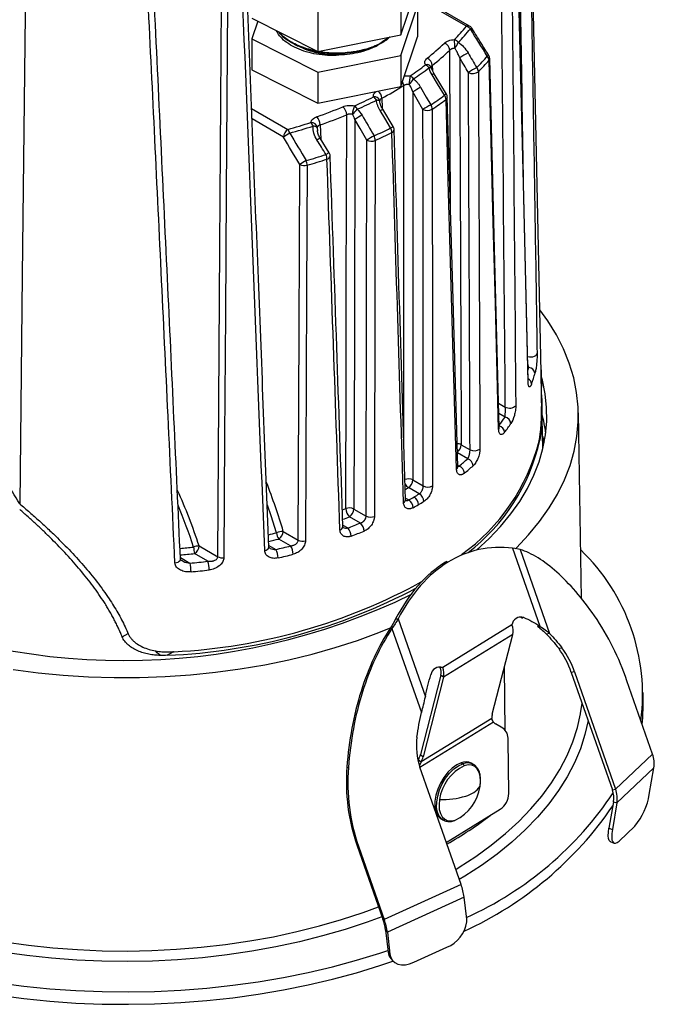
# Paper-space layout '_Isométrica' of a CAD drawing. Header units: millimetres. Extents: x -42 to 42, y -54 to 63.
# Tile 5 of 7: x -8 to 42, y -54 to 24. Entities that reach past the tile are written whole.
import ezdxf

# ---------------------------------------------------------------- set-up
doc = ezdxf.new("R2010")
doc.units = ezdxf.units.MM

psp = doc.layouts.new('_Isométrica')

# ---------------------------------------------------------------- linework, layer by layer
at = {"color": 7, "linetype": 'Continuous', "lineweight": 25}
for p, q in [((32.935, -4.105), (31.894, 44.577)), ((21.848, 28.29), (21.848, 22.574)), ((15.298, 26.986), (15.298, 21.27)), ((21.848, 22.574), (23.167, 26.5)), ((27.273, 23.276), (22.926, 25.785)), ((27.023, 23.251), (22.879, 25.643)), ((21.848, 20.941), (23.167, 24.867)), ((23.167, 24.867), (23.167, 22.418)), ((10.067, 23.893), (15.298, 21.27)), ((10.537, 23.657), (10.067, 22.259)), ((15.298, 21.27), (21.848, 22.574)), ((10.067, 22.259), (15.298, 19.637)), ((10.067, 22.259), (10.067, 19.81)), ((21.848, 18.491), (23.167, 22.418)), ((18.247, 21.243), (18.247, 21.202)), ((15.298, 19.637), (21.848, 20.941)), ((21.848, 20.941), (21.848, 18.491)), ((10.067, 19.81), (15.298, 17.187)), ((15.298, 19.637), (15.298, 17.187)), ((24.331, 20.166), (24.342, 19.755)), ((15.298, 17.187), (21.848, 18.491)), ((20.334, 17.565), (20.358, 16.807)), ((10.056, 16.758), (12.915, 15.107)), ((21.24, 15.332), (20.409, 16.704)), ((12.562, 14.501), (10.088, 15.929)), ((15.234, 15.239), (15.259, 14.982)), ((15.475, 15.463), (15.513, 14.346)), ((16.184, 13.264), (15.473, 14.41)), ((31.951, -3.724), (31.877, -3.451)), ((31.951, -3.724), (31.883, -3.685)), ((32.92, -3.889), (32.952, -5.254)), ((32.966, -5.91), (32.933, -4.105)), ((33.059, -10.155), (32.954, -5.254)), ((29.573, -6.531), (30.1, -6.836)), ((30.079, -7.633), (29.594, -7.353)), ((36.125, -21.983), (35.874, -7.303)), ((33.178, -9.6), (33.037, -9.106)), ((33.037, -9.135), (33.175, -9.616)), ((26.613, -9.812), (27.312, -10.215)), ((33.042, -9.367), (33.133, -9.64)), ((27.132, -10.921), (26.316, -10.45)), ((26.338, -11.584), (26.347, -11.554)), ((26.344, -11.432), (26.456, -11.497)), ((26.347, -11.554), (26.347, -11.563)), ((23.303, -13.7), (22.45, -13.207)), ((22.804, -12.602), (23.621, -13.074)), ((22.211, -14.178), (22.223, -14.16)), ((22.219, -14.04), (22.466, -14.183)), ((17.228, -14.972), (17.5, -14.865)), ((18.651, -16.003), (17.785, -15.503)), ((18.138, -14.898), (19.103, -15.455)), ((17.267, -16.171), (17.652, -16.393)), ((17.287, -16.351), (17.271, -16.289)), ((12.557, -16.665), (13.736, -17.345)), ((5.906, -17.815), (7.383, -18.668)), ((11.413, -17.78), (11.957, -18.095)), ((13.136, -17.809), (12.203, -17.27)), ((6.599, -19.024), (5.552, -18.42)), ((29.65, -17.932), (29.453, -17.932)), ((30.679, -17.996), (32.837, -24.155)), ((31.274, -18.089), (33.602, -24.733)), ((4.428, -18.737), (5.186, -19.175)), ((25.473, -19.044), (25.364, -19.101)), ((25.364, -19.101), (25.561, -19.101)), ((21.428, -23.58), (21.625, -23.58)), ((21.625, -23.58), (23.783, -29.739)), ((30.623, -24.061), (25.156, -27.432)), ((31.553, -23.47), (31.356, -23.47)), ((31.356, -23.47), (31.462, -23.522)), ((-0.175, -24.992), (0.289, -24.724)), ((21.03, -24.293), (21.145, -24.336)), ((21.145, -24.336), (23.473, -30.98)), ((30.688, -24.818), (25.221, -28.19)), ((29.069, -31.1), (30.688, -24.818)), ((32.837, -24.155), (32.64, -24.155)), ((33.602, -24.733), (33.347, -24.776)), ((34.315, -25.906), (34.571, -25.862)), ((25.156, -27.432), (24.959, -27.432)), ((30.09, -32.426), (30.022, -27.403)), ((35.571, -27.772), (35.315, -27.815)), ((35.315, -27.815), (38.563, -37.085)), ((35.571, -27.772), (38.818, -37.042)), ((25.009, -28.015), (23.39, -34.297)), ((25.221, -28.19), (23.602, -34.472)), ((25.221, -28.19), (25.009, -28.015)), ((41.74, -34.27), (39.709, -28.473)), ((41, -30.371), (41, -29.391)), ((29.157, -31.738), (23.357, -35.314)), ((29.023, -31.448), (23.452, -34.884)), ((29.905, -32.215), (29.33, -31.883)), ((30.372, -37.381), (30.32, -33.13)), ((23.24, -34.709), (23.452, -34.884)), ((23.452, -34.884), (23.327, -35.17)), ((23.39, -34.297), (23.602, -34.472)), ((26.611, -34.954), (26.746, -35.025)), ((27.536, -35.055), (27.4, -34.984)), ((38.818, -37.042), (41.74, -34.27)), ((17.585, -35.287), (17.7, -35.33)), ((26.602, -44.576), (23.354, -35.306)), ((27.482, -35.029), (27.536, -35.055)), ((38.922, -38.129), (41.843, -35.357)), ((41.476, -37.447), (41.843, -35.357)), ((38.563, -37.085), (38.818, -37.042)), ((38.653, -38.03), (38.286, -40.12)), ((38.653, -38.03), (38.922, -38.129)), ((25.438, -41.253), (29.699, -38.624)), ((38.922, -38.129), (38.555, -40.219)), ((25.077, -39.411), (25.212, -39.482)), ((25.267, -39.508), (25.212, -39.482)), ((38.286, -40.12), (38.555, -40.219)), ((39.088, -41.142), (40.34, -39.954)), ((38.432, -41.206), (38.701, -41.305)), ((18.502, -41.551), (18.387, -41.508)), ((18.387, -41.508), (20.418, -47.305)), ((18.502, -41.551), (20.533, -47.348)), ((26.602, -44.576), (20.533, -47.348)), ((26.849, -45.574), (20.78, -48.347)), ((27.052, -47.313), (26.849, -45.574)), ((20.533, -47.348), (20.418, -47.305)), ((20.78, -48.347), (20.633, -48.173)), ((20.633, -48.173), (20.836, -49.912)), ((20.78, -48.347), (20.983, -50.085)), ((22.884, -50.72), (25.484, -49.532)), ((20.836, -49.912), (20.983, -50.085)), ((21.046, -50.415), (21.193, -50.589))]:
    psp.add_line(p, q, dxfattribs=at)
at = {"color": 7, "linetype": 'Continuous', "lineweight": 25, "flags": 128}
for points in [[(31.908, -4.755), (31.406, 16.39), (30.886, 38.181)], [(31.899, -4.865), (31.551, 9.741), (31.325, 19.193), (31.1, 28.644), (30.873, 38.096)], [(-7.822, 26.499), (-8.071, 3.55), (-8.267, -14.482)], [(7.383, -18.668), (7.542, 5.814), (7.664, 25.05)], [(8.145, 24.975), (8.048, 10.11), (7.984, 0.492), (7.921, -9.126), (7.857, -18.744)], [(25.763, 9.047), (25.74, 14.5), (25.71, 21.372)], [(29.573, -8.588), (29.315, 1.325), (29.147, 7.74), (28.979, 14.155), (28.811, 20.569)], [(29.623, -8.457), (29.256, 5.668), (28.864, 20.704)], [(25.446, 17.893), (25.003, 18.624), (24.466, 19.509)], [(25.292, 17.805), (24.744, 18.71), (24.314, 19.421)], [(23.593, 16.686), (23.144, 17.463), (22.79, 18.073)], [(23.407, 18.433), (23.856, 17.656), (24.209, 17.045)], [(20.179, 17.33), (20.178, 17.335), (20.167, 17.353), (20.146, 17.368), (20.115, 17.381), (20.076, 17.392), (20.028, 17.401), (19.972, 17.406), (19.911, 17.409)], [(26.247, -11.735), (25.964, -1.807), (25.781, 4.616), (25.597, 11.04), (25.413, 17.464)], [(26.347, -11.554), (25.947, 2.59), (25.518, 17.648)], [(20.208, 16.587), (20.276, 16.627), (20.332, 16.66), (20.374, 16.685), (20.4, 16.699), (20.409, 16.704), (20.409, 16.704)], [(21.04, 15.216), (20.574, 15.983), (20.208, 16.587)], [(17.5, -14.865), (17.522, -4.283), (17.537, 2.564), (17.551, 9.412), (17.565, 16.259)], [(18.21, 15.892), (18.171, -1.351), (18.138, -14.898)], [(19.157, 14.258), (18.627, 15.173), (18.21, 15.892)], [(21.04, 15.216), (21.108, 15.256), (21.163, 15.289), (21.205, 15.313), (21.231, 15.328), (21.24, 15.332), (21.24, 15.332)], [(19.103, -15.455), (19.134, 1.184), (19.157, 14.258)], [(19.818, 14.234), (19.798, 4.131), (19.785, -2.407), (19.771, -8.944), (19.757, -15.481)], [(13.736, -17.345), (13.806, -0.73), (13.861, 12.326)], [(14.439, 12.272), (14.394, 2.183), (14.365, -4.345), (14.336, -10.873), (14.307, -17.401)], [(30.892, -18.038), (30.974, -17.958), (31.941, -16.938), (32.807, -15.889), (33.57, -14.813), (34.227, -13.714), (34.776, -12.596), (35.216, -11.461), (35.545, -10.314), (35.762, -9.158), (35.866, -7.998), (35.857, -6.835), (35.735, -5.675), (35.501, -4.52), (35.154, -3.375), (34.697, -2.243), (34.131, -1.127), (33.457, -0.032), (32.829, 0.845)], [(31.858, -2.845), (31.869, -2.848), (31.999, -2.874), (32.138, -2.879), (32.275, -2.863), (32.399, -2.828), (32.5, -2.775), (32.572, -2.709), (32.608, -2.635)], [(31.894, -3.919), (31.922, -3.827), (31.951, -3.724)], [(27.82, -18.152), (27.843, -18.132), (28.831, -17.214), (29.728, -16.266), (30.532, -15.29), (31.24, -14.289), (31.85, -13.267), (32.359, -12.227), (32.766, -11.173), (33.071, -10.106), (33.271, -9.032), (33.367, -7.952), (33.358, -6.872), (33.243, -5.793), (33.025, -4.719), (32.962, -4.482)], [(12.022, -16.772), (11.601, -15.429), (11.319, -14.598)], [(11.087, -18.181), (11.198, -18.146), (11.292, -18.096), (11.363, -18.035), (11.406, -17.967), (11.418, -17.898)], [(3.994, -19.153), (4.129, -19.129), (4.248, -19.084), (4.343, -19.024), (4.406, -18.952), (4.432, -18.873), (4.433, -18.851)], [(31.356, -23.47), (31.217, -23.43), (31.216, -23.43)], [(-8.776, -27.589), (-6.811, -27.842), (-4.824, -28.03), (-2.821, -28.154), (-0.81, -28.213), (1.203, -28.206), (3.213, -28.135), (5.213, -27.998), (7.197, -27.797), (9.157, -27.532), (11.089, -27.204), (12.986, -26.814), (14.842, -26.363), (16.651, -25.852), (18.408, -25.284), (20.107, -24.66), (21.073, -24.269)], [(2.855, -26.467), (2.599, -26.255), (2.452, -26.111)], [(24.959, -27.432), (24.821, -27.388), (24.813, -27.387)], [(36.044, -31.09), (36.052, -31.046), (36.167, -30.247)], [(26.181, -43.375), (26.459, -43.205), (27.761, -42.357), (28.981, -41.47), (30.117, -40.546), (31.164, -39.588), (32.12, -38.598), (32.982, -37.58), (33.747, -36.536), (34.413, -35.47), (34.978, -34.385), (35.44, -33.284), (35.798, -32.17), (36.044, -31.09)], [(40.913, -31.91), (40.962, -31.388), (41, -30.371)], [(36.642, -31.602), (36.391, -32.707), (36.027, -33.84), (35.557, -34.959), (34.982, -36.062), (34.305, -37.146), (33.528, -38.206), (32.652, -39.241), (31.68, -40.247), (30.616, -41.222), (29.461, -42.161), (28.22, -43.063), (26.897, -43.925), (26.466, -44.186)], [(26.611, -34.954), (26.256, -35.117), (25.9, -35.37), (25.559, -35.704), (25.248, -36.103), (24.98, -36.549), (24.767, -37.024), (24.619, -37.507), (24.541, -37.976), (24.537, -38.411), (24.608, -38.793), (24.75, -39.105), (24.957, -39.334), (25.077, -39.411)], [(25.212, -39.482), (25.093, -39.405), (24.886, -39.176), (24.744, -38.864), (24.673, -38.482), (24.677, -38.047), (24.755, -37.578), (24.903, -37.096), (25.116, -36.621), (25.384, -36.174), (25.695, -35.775), (26.036, -35.441), (26.392, -35.188), (26.746, -35.025)], [(28.101, -36.81), (28.14, -36.4), (28.116, -36.026), (28.03, -35.702), (27.885, -35.441), (27.687, -35.253), (27.443, -35.144), (27.163, -35.12), (26.858, -35.181)], [(24.9, -37.86), (24.861, -38.27), (24.885, -38.644), (24.971, -38.968), (25.116, -39.229), (25.314, -39.417), (25.558, -39.526), (25.838, -39.55), (26.143, -39.488)], [(38.432, -41.206), (38.407, -41.194), (38.317, -41.101), (38.259, -40.94), (38.234, -40.716), (38.243, -40.44), (38.286, -40.12)], [(38.555, -40.219), (38.512, -40.538), (38.503, -40.815), (38.528, -41.038), (38.586, -41.2), (38.675, -41.293), (38.792, -41.314), (38.931, -41.263), (39.088, -41.142)], [(-9.488, -49.1), (-7.581, -49.367), (-5.651, -49.574), (-3.705, -49.72), (-1.747, -49.805), (0.215, -49.829), (2.177, -49.792), (4.132, -49.693), (6.075, -49.534), (8.001, -49.313), (9.903, -49.033), (11.776, -48.694), (13.614, -48.297), (15.412, -47.843), (17.166, -47.334), (18.868, -46.771), (20.075, -46.327)], [(20.353, -47.119), (19.181, -47.549), (17.45, -48.122), (15.667, -48.64), (13.839, -49.101), (11.97, -49.505), (10.067, -49.85), (8.133, -50.134), (6.176, -50.358), (4.2, -50.52), (2.213, -50.621), (0.218, -50.659), (-1.776, -50.634), (-3.766, -50.548), (-5.745, -50.399), (-7.706, -50.189), (-9.645, -49.917)], [(-9.972, -52.349), (-7.945, -52.611), (-5.897, -52.813), (-3.835, -52.956), (-1.762, -53.038), (0.315, -53.059), (2.391, -53.019), (4.461, -52.919), (6.52, -52.758), (8.561, -52.538), (10.581, -52.258), (12.574, -51.919), (14.534, -51.522), (16.457, -51.069), (18.338, -50.56), (20.172, -49.997), (20.82, -49.781)], [(20.983, -50.085), (21.049, -50.349), (21.179, -50.571), (21.368, -50.745), (21.609, -50.862), (21.892, -50.92), (22.207, -50.915), (22.542, -50.847), (22.884, -50.72)], [(-9.972, -53.329), (-7.945, -53.591), (-5.897, -53.793), (-3.835, -53.936), (-1.762, -54.018), (0.315, -54.039), (2.391, -53.999), (4.461, -53.899), (6.52, -53.738), (8.561, -53.518), (10.581, -53.238), (12.574, -52.899), (14.534, -52.502), (16.457, -52.049), (18.338, -51.54), (20.172, -50.977), (21.223, -50.622)]]:
    psp.add_lwpolyline(points, dxfattribs=at)
at = {"color": 7, "linetype": 'Continuous', "lineweight": 25}
for centre, radius, start, end in [((13.927, 34.111), 17.012, 315.56426, 320.33121), ((14.089, 34.036), 17.21, 315.56426, 320.33121), ((27.168, 23.059), 0.24, 64.12837, 127.18209), ((26.841, 22.623), 0.654, 40.7729, 73.86233), ((27.023, 22.843), 0.5, 32.00706, 60.00269), ((27.652, 22.58), 0.566, 111.24478, 123.91365), ((11.427, 36.4), 20.04, 308.58799, 313.74146), ((25.068, 21.313), 0.645, 5.19952, 70.6234), ((18.532, 21.506), 7.575, 0.07496, 5.26084), ((25.859, 21.572), 0.664, 38.63383, 70.98557), ((25.277, 22.305), 1.145, 316.42908, 343.88117), ((11.62, 36.095), 20.379, 308.58799, 313.74146), ((32.035, 12.243), 10.162, 118.72368, 123.03759), ((23.652, 20.112), 0.681, 4.53463, 66.29381), ((14.634, 33.097), 18.602, 315.21879, 319.00855), ((14.704, 32.829), 18.69, 315.21879, 319.00855), ((28.981, 20.457), 0.535, 111.00707, 124.85797), ((28.28, 20.539), 0.532, 3.31013, 42.10255), ((28.364, 20.692), 0.5, 1.49419, 31.90797), ((28.668, 20.704), 0.197, 316.98282, 0.16536), ((9.273, 39.458), 24.115, 303.47813, 307.02528), ((9.38, 39.445), 24.394, 303.47813, 307.02528), ((23.902, 19.828), 0.393, 35.88899, 106.03142), ((23.501, 19.584), 0.687, 34.0811, 64.75147), ((24.14, 19.754), 0.227, 53.91611, 108.12496), ((23.794, 19.797), 0.5, 16.16377, 31.48229), ((25.646, 17.291), 2.513, 118.01682, 122.03661), ((32.868, 10.825), 10.458, 118.74907, 122.92916), ((27.528, 20.268), 0.749, 242.57978, 306.23969), ((27.413, 19.632), 0.558, 3.25496, 40.44158), ((21.384, 18.534), 0.685, 2.69799, 30.02111), ((26.018, 18.65), 3.513, 168.61035, 179.84011), ((21.324, 19.898), 1.711, 313.67263, 332.11892), ((22.242, 18.728), 0.7, 31.86254, 61.61786), ((19.519, 17.519), 0.817, 3.25711, 48.88825), ((7.068, 42.549), 28.287, 297.96871, 302.02592), ((31.84, 3.269), 17.351, 119.08022, 121.43685), ((5.052, 46.769), 32.566, 293.79339, 296.69659), ((5.111, 46.841), 32.944, 293.79339, 296.69659), ((19.758, 17.249), 0.432, 18.21823, 100.01465), ((19.252, 17.073), 0.74, 26.9649, 54.3622), ((19.683, 17.266), 0.5, 7.29174, 13.60488), ((9.834, 38.703), 25.995, 303.57313, 306.48914), ((9.881, 38.462), 26.118, 303.57313, 306.48914), ((26.671, 15.599), 2.601, 118.09426, 122.00563), ((24.775, 17.43), 0.639, 3.0177, 35.8835), ((25.289, 17.657), 0.23, 302.6496, 357.72706), ((25.018, 17.634), 0.5, 1.63283, 31.23424), ((3.287, 50.5), 36.4, 289.13385, 292.59528), ((16.66, 16.227), 0.906, 2.02475, 47.44707), ((19.525, 16.283), 1.501, 152.73837, 179.38432), ((15.964, 18.634), 3.114, 311.41778, 321.51841), ((17.704, 16.378), 0.767, 24.58572, 50.62418), ((32.687, 1.803), 17.442, 119.0835, 121.42499), ((23.945, 17.387), 0.784, 243.3729, 298.94062), ((23.65, 16.667), 0.675, 2.89949, 34.08843), ((1.965, 54.832), 41.207, 285.41047, 288.05324), ((14.092, 15.078), 0.863, 19.36539, 41.79917), ((14.755, 15.17), 0.484, 8.17487, 92.28293), ((14.465, 15.437), 1.011, 1.48624, 41.87949), ((3.342, 50.434), 37.016, 289.13385, 292.59528), ((26.912, 1.707), 16.642, 119.26975, 121.52833), ((13.331, 14.458), 0.77, 122.65226, 176.77035), ((17.539, 6.977), 9.022, 119.732, 123.48546), ((12.163, 14.54), 0.942, 16.75152, 37.00595), ((1.988, 54.998), 41.685, 285.41047, 288.05324), ((14.928, 14.931), 0.434, 45.10632, 92.85565), ((5.491, 46.226), 34.69, 294.22342, 296.62905), ((5.517, 46.021), 34.855, 294.22342, 296.62905), ((20.343, 14.827), 0.798, 2.52803, 29.13061), ((21.047, 15.112), 0.266, 290.53381, 355.12513), ((20.812, 15.073), 0.5, 1.79319, 31.20345), ((16.332, 12.6), 2.003, 115.38538, 123.77881), ((27.935, -0.062), 16.796, 119.26408, 121.50677), ((19.514, 14.978), 0.803, 243.6573, 292.26902), ((18.962, 14.199), 0.857, 2.36828, 27.16389), ((17.075, 11.404), 2.062, 115.58574, 123.66135), ((15.759, 13.001), 0.5, 1.99302, 31.7955), ((19.122, 4.295), 9.601, 119.66881, 123.23085), ((2.255, 54.541), 43.62, 286.12575, 288.27273), ((13.236, 12.236), 1.203, 1.71191, 19.48809), ((2.266, 54.376), 43.828, 286.12575, 288.27273), ((14.928, 12.722), 1.08, 1.90308, 21.68394), ((15.947, 13.067), 0.315, 280.99375, 351.31419), ((14.22, 13.047), 0.805, 243.5561, 285.77078), ((31.935, -4.237), 0.513, 7.35689, 88.25074), ((31.701, -5.042), 0.48, 5.02281, 64.27636), ((20.831, -0.903), 12.065, 340.14851, 344.27969), ((31.739, -4.795), 0.174, 336.52635, 13.15395), ((30.439, -6.217), 0.706, 241.31922, 313.43216), ((16.921, 1.433), 15.979, 322.62321, 325.43284), ((29.964, -8.206), 0.584, 6.35983, 78.55289), ((21.816, -10.338), 11.563, 7.16755, 14.71301), ((29.428, -8.458), 0.195, 318.10758, 0.28905), ((29.448, -8.895), 0.596, 6.07849, 73.18137), ((17.162, 1.079), 16.251, 322.41745, 325.43172), ((26.278, -10.475), 0.743, 63.18621, 88.62836), ((25.831, -9.764), 0.784, 308.11126, 356.48519), ((17.37, -5.601), 15.889, 305.71773, 345.67246), ((17.692, -6.035), 15.517, 307.58467, 347.23796), ((27.657, -9.545), 0.754, 242.71511, 305.26224), ((26.119, -11.544), 0.229, 303.96442, 355.26145), ((12.245, 5.864), 22.435, 309.3015, 311.57046), ((26.19, -12.119), 0.676, 4.62558, 66.88833), ((12.435, 5.565), 22.782, 309.3015, 311.57046), ((26.894, -11.536), 0.66, 4.92447, 68.83383), ((-34.664, -30.726), 49.269, 16.5822, 21.32761), ((22.448, -13.317), 0.799, 63.56446, 110.56517), ((22.835, -12.576), 0.739, 207.93183, 238.62277), ((7.635, 11.501), 28.81, 300.36591, 300.94799), ((22.035, -12.559), 0.77, 302.65226, 356.77035), ((23.973, -12.37), 0.787, 243.42485, 298.20347), ((-37.729, -32.121), 45.92, 18.15286, 24.03119), ((7.422, 12.851), 30.938, 299.09605, 299.99527), ((7.84, 12.126), 30.101, 299.99521, 300.91103), ((22.473, -14.592), 0.77, 3.22965, 57.34774), ((22.906, -14.346), 0.758, 3.37667, 58.41559), ((-37.267, -31.91), 44.973, 18.14412, 22.6352), ((21.969, -14.145), 0.254, 290.58229, 356.57229), ((22.031, -14.834), 0.783, 3.08397, 56.26736), ((7.536, 12.66), 31.416, 299.09605, 299.99527), ((7.961, 11.923), 30.566, 299.99521, 300.91103), ((3.678, 19.662), 37.889, 290.99726, 291.8589), ((17.781, -15.62), 0.806, 63.66442, 110.43622), ((18.425, -14.834), 0.926, 181.90286, 226.27547), ((17.369, -14.854), 0.77, 302.65226, 356.77035), ((19.46, -14.734), 0.804, 243.66268, 291.69661), ((16.976, -16.254), 0.298, 280.67377, 353.31471), ((3.807, 20.482), 39.389, 290.58008, 292.13913), ((18.021, -16.671), 0.918, 1.94805, 46.71496), ((1.133, 27.518), 45.609, 282.98579, 283.81274), ((12.556, -18.041), 1.376, 89.95552, 112.80353), ((13.238, -16.612), 1.227, 187.52939, 212.4574), ((11.788, -16.621), 0.77, 302.65226, 356.77035), ((16.963, -17.065), 0.963, 1.70271, 44.24802), ((3.865, 20.408), 39.997, 290.58008, 292.13913), ((5.974, -19.235), 1.422, 92.72519, 110.74084), ((5.137, -17.771), 0.77, 302.65226, 356.77035), ((1.126, 27.788), 46.399, 282.7959, 283.81199), ((1.257, 28.547), 47.854, 282.92118, 284.37339), ((12.088, -18.492), 1.251, 0.84185, 33.09449), ((14.094, -16.625), 0.805, 243.53668, 285.31981), ((0.085, 33.586), 51.772, 274.77505, 275.97055), ((0.082, 33.887), 52.592, 274.72942, 275.97012), ((8.001, -17.764), 2.535, 183.19212, 194.99509), ((7.739, -17.967), 0.785, 243.09263, 278.61692), ((10.778, -18.78), 1.364, 0.67937, 30.17034), ((1.276, 28.598), 48.593, 282.92118, 284.37339), ((25.051, -29.594), 15.896, 352.63407, 46.17046), ((0.13, 34.805), 54.217, 275.35146, 276.85294), ((2.226, -19.868), 3.041, 0.13881, 13.18095), ((4.299, -19.716), 2.402, 0.20611, 16.7517), ((0.132, 34.953), 55.054, 275.35146, 276.85294), ((1.689, 19.048), 45.281, 272.83986, 298.92378), ((0.003, 24.869), 51.743, 243.84053, 296.06415), ((1.477, 19.605), 46.102, 272.37315, 297.99611), ((19.681, -35.253), 21.145, 18.70375, 34.30483), ((31.341, -24.164), 0.726, 73.01356, 171.77409), ((29.373, -24.551), 1.343, 348.49318, 21.40232), ((28.906, -29.954), 6.756, 18.45975, 36.81589), ((29.162, -29.911), 6.756, 18.45975, 36.81589), ((24.923, -28.111), 0.717, 71.10406, 170.75192), ((23.997, -27.809), 1.033, 348.49318, 21.40232), ((23.906, -27.922), 1.343, 348.49318, 21.40232), ((30.304, -31.44), 1.28, 164.61471, 180.37063), ((29.67, -31.3), 0.674, 220.48884, 239.79712), ((29.301, -33.04), 1.023, 354.93261, 53.80675), ((28.235, -33.62), 5.164, 172.26369, 199.05195), ((20.978, -33.652), 2.497, 334.95496, 345.03431), ((21.19, -33.827), 2.497, 334.95496, 345.03431), ((26.971, -35.87), 0.984, 64.18432, 111.48455), ((27.109, -35.956), 1, 68.11269, 111.26628), ((39.703, -35.011), 2.168, 350.82182, 20.0071), ((32.931, -36.47), 15.392, 175.59007, 199.10601), ((33.046, -36.513), 15.392, 175.59007, 199.10601), ((28.381, -38.349), 3.515, 115.66921, 171.99764), ((26.623, -35.231), 0.24, 11.88633, 59.13367), ((24.621, -36.32), 3.515, 295.66921, 351.99764), ((26.506, -35.682), 1.954, 283.69287, 324.7487), ((15.573, -21.963), 27.704, 294.44503, 326.33597), ((36.792, -37.73), 1.885, 350.82182, 20.0071), ((36.782, -37.783), 2.168, 350.82182, 20.0071), ((25.039, -31.101), 6.761, 268.82165, 286.58078), ((28.81, -37.339), 1.563, 304.67336, 358.46452), ((36.351, -36.636), 5.19, 320.25054, 351.00496), ((14.951, -22.226), 28.623, 294.54207, 325.69594), ((10.353, -14.764), 30.613, 299.61603, 307.31303), ((26.06, -39.42), 0.108, 288.54511, 320.81114), ((22.09, -46.222), 4.803, 7.75277, 20.047), ((16.495, -48.737), 4.177, 7.75277, 20.047), ((16.021, -48.995), 4.803, 7.75277, 20.047), ((25.812, -47.454), 1.248, 356.56655, 6.49608), ((24.47, -47.115), 2.621, 292.7759, 350.92937), ((21.748, -49.827), 0.916, 185.34986, 219.97444)]:
    psp.add_arc(centre, radius, start, end, dxfattribs=at)
for points, knots in [([(31.539, 10.806), (31.475, 14.835), (31.303, 25.592), (31.111, 36.362), (30.991, 43.098)], [0, 0, 0, 0, 0.374471, 1, 1, 1, 1]), ([(31.843, 43.285), (31.896, 40.322), (32.003, 34.344), (32.158, 25.307), (32.311, 16.123), (32.462, 6.792), (32.559, 0.524), (32.608, -2.635)], [0, 0, 0, 0, 0.193503, 0.390254, 0.590254, 0.793503, 1, 1, 1, 1]), ([(3.994, -19.153), (3.814, -15.281), (3.457, -7.613), (2.918, 3.78), (2.382, 14.947), (2.022, 22.319), (1.844, 25.967)], [0, 0, 0, 0, 0.257614, 0.510152, 0.757614, 1, 1, 1, 1]), ([(4.433, -18.851), (4.093, -11.452), (3.402, 3.581), (2.681, 18.63), (2.315, 26.273)], [0, 0, 0, 0, 0.492188, 1, 1, 1, 1]), ([(11.418, -17.898), (11.143, -10.833), (10.584, 3.52), (10.012, 17.88), (9.722, 25.172)], [0, 0, 0, 0, 0.492188, 1, 1, 1, 1]), ([(17.383, 21.004), (17.091, 20.978), (16.506, 20.926), (15.617, 20.975), (14.761, 21.116), (13.97, 21.351), (13.268, 21.667), (12.686, 22.055), (12.247, 22.476), (12.083, 22.78), (12.007, 22.92)], [0, 0, 0, 0, 0.127133, 0.254625, 0.3815, 0.508971, 0.636028, 0.763149, 0.890478, 1, 1, 1, 1]), ([(18.247, 21.202), (17.826, 21.149), (16.977, 21.043), (15.654, 21.136), (14.4, 21.407), (13.311, 21.865), (12.546, 22.355), (12.277, 22.713), (12.191, 22.828)], [0, 0, 0, 0, 0.1813359, 0.3658259, 0.5471618, 0.7284977, 0.9129877, 1, 1, 1, 1]), ([(18.247, 21.243), (17.826, 21.19), (16.977, 21.084), (15.654, 21.177), (14.4, 21.448), (13.313, 21.906), (12.571, 22.374), (12.317, 22.708), (12.248, 22.799)], [0, 0, 0, 0, 0.184639, 0.37249, 0.557129, 0.741768, 0.929618, 1, 1, 1, 1]), ([(28.789, 20.956), (28.587, 21.281), (28.14, 21.998), (27.692, 22.715), (27.447, 23.108)], [0, 0, 0, 0, 0.452477, 1, 1, 1, 1]), ([(13.405, 21.852), (13.461, 21.823), (13.572, 21.765), (13.683, 21.708), (13.739, 21.679)], [0, 0, 0, 0, 0.500009, 1, 1, 1, 1]), ([(20.942, 22.394), (20.937, 22.388), (20.776, 22.185), (20.229, 21.853), (19.337, 21.436), (18.608, 21.28), (18.247, 21.202)], [0, 0, 0, 0, 0.009494, 0.339659, 0.67291, 1, 1, 1, 1]), ([(20.829, 22.371), (20.693, 22.248), (20.33, 21.919), (19.445, 21.513), (18.644, 21.332), (18.247, 21.243)], [0, 0, 0, 0, 0.2303694, 0.6185025, 1, 1, 1, 1]), ([(25.282, 21.922), (25.366, 22.002), (25.483, 22.069), (25.688, 22.141), (25.762, 22.161), (25.915, 22.189), (25.994, 22.197), (26.075, 22.2)], [0, 0, 0, 0, 0.5, 0.5, 0.75, 0.75, 1, 1, 1, 1]), ([(26.377, 21.987), (26.53, 21.889), (26.673, 21.764), (26.935, 21.48), (27.051, 21.324), (27.152, 21.154)], [0, 0, 0, 0, 0.5, 0.5, 1, 1, 1, 1]), ([(17.383, 21.004), (17.012, 20.993), (16.271, 20.971), (15.184, 21.146), (14.321, 21.385), (13.905, 21.615), (13.76, 21.695)], [0, 0, 0, 0, 0.2861762, 0.5717937, 0.8512521, 1, 1, 1, 1]), ([(19.789, 21.644), (19.782, 21.639), (19.574, 21.511), (19.055, 21.326), (18.257, 21.1), (17.674, 21.036), (17.383, 21.004)], [0, 0, 0, 0, 0.010942, 0.33996, 0.670396, 1, 1, 1, 1]), ([(19.79, 21.642), (19.824, 21.66), (19.914, 21.706), (20.003, 21.752), (20.058, 21.781)], [0, 0, 0, 0, 0.379622, 1, 1, 1, 1]), ([(26.107, 21.515), (26.084, 21.514), (26.036, 21.511), (25.963, 21.498), (25.89, 21.478), (25.821, 21.45), (25.759, 21.415), (25.727, 21.386), (25.71, 21.372)], [0, 0, 0, 0, 0.14371, 0.300269, 0.467447, 0.642236, 0.821038, 1, 1, 1, 1]), ([(26.495, 20.761), (26.481, 20.799), (26.451, 20.883), (26.394, 21.017), (26.326, 21.158), (26.266, 21.27), (26.212, 21.362), (26.164, 21.437), (26.125, 21.491), (26.107, 21.515)], [0, 0, 0, 0, 0.134655, 0.301064, 0.499757, 0.676963, 0.749851, 0.884633, 1, 1, 1, 1]), ([(23.794, 20.205), (23.74, 20.294), (23.724, 20.389), (23.758, 20.526), (23.779, 20.571), (23.84, 20.657), (23.878, 20.698), (23.926, 20.736)], [0, 0, 0, 0, 0.5, 0.5, 0.75, 0.75, 1, 1, 1, 1]), ([(24.331, 20.166), (24.32, 20.156), (24.297, 20.137), (24.271, 20.104), (24.251, 20.071), (24.244, 20.047), (24.241, 20.036)], [0, 0, 0, 0, 0.24806, 0.498865, 0.750249, 1, 1, 1, 1]), ([(24.466, 19.509), (24.43, 19.572), (24.351, 19.71), (24.301, 19.858), (24.274, 19.937)], [0, 0, 0, 0, 0.462923, 1, 1, 1, 1]), ([(22.126, 19.319), (22.135, 19.321), (22.273, 19.358), (22.429, 19.351), (22.575, 19.344)], [0, 0, 0, 0, 0.069542, 1, 1, 1, 1]), ([(22.837, 19.098), (22.864, 19.076), (22.919, 19.032), (22.999, 18.959), (23.077, 18.881), (23.175, 18.77), (23.29, 18.623), (23.368, 18.497), (23.407, 18.433)], [0, 0, 0, 0, 0.1217062, 0.2452802, 0.3712663, 0.5001832, 0.7483796, 1, 1, 1, 1]), ([(19.683, 17.675), (19.678, 17.726), (19.669, 17.83), (19.735, 17.985), (19.848, 18.065), (19.905, 18.104)], [0, 0, 0, 0, 0.336822, 0.6715, 1, 1, 1, 1]), ([(22.506, 18.66), (22.482, 18.661), (22.432, 18.664), (22.355, 18.66), (22.277, 18.649), (22.2, 18.629), (22.129, 18.602), (22.089, 18.578), (22.069, 18.567)], [0, 0, 0, 0, 0.1498414, 0.3096146, 0.4773009, 0.6502952, 0.8255817, 1, 1, 1, 1]), ([(22.089, -9.846), (22.087, -7.233), (22.084, -2.335), (22.08, 4.85), (22.075, 11.708), (22.071, 16.281), (22.069, 18.567)], [0, 0, 0, 0, 0.275878, 0.517252, 0.758626, 1, 1, 1, 1]), ([(22.79, 18.073), (22.775, 18.116), (22.737, 18.222), (22.666, 18.382), (22.587, 18.535), (22.529, 18.624), (22.506, 18.66)], [0, 0, 0, 0, 0.2051097, 0.4996232, 0.7939323, 1, 1, 1, 1]), ([(20.208, 16.587), (20.189, 16.619), (20.152, 16.683), (20.101, 16.782), (20.055, 16.883), (20.001, 17.021), (19.945, 17.196), (19.922, 17.339), (19.911, 17.409)], [0, 0, 0, 0, 0.126176, 0.251132, 0.375276, 0.499016, 0.754273, 1, 1, 1, 1]), ([(20.334, 17.565), (20.307, 17.549), (20.251, 17.516), (20.199, 17.454), (20.173, 17.398), (20.176, 17.363), (20.177, 17.351)], [0, 0, 0, 0, 0.285866, 0.571477, 0.856928, 1, 1, 1, 1]), ([(20.409, 16.704), (20.359, 16.793), (20.248, 16.993), (20.202, 17.216), (20.176, 17.34)], [0, 0, 0, 0, 0.445491, 1, 1, 1, 1]), ([(17.272, 16.895), (17.404, 16.949), (17.557, 16.985), (17.794, 17.005), (17.876, 17.006), (18.036, 16.996), (18.114, 16.986), (18.19, 16.971)], [0, 0, 0, 0, 0.5, 0.5, 0.75, 0.75, 1, 1, 1, 1]), ([(14.735, 15.654), (14.746, 15.747), (14.796, 15.838), (14.921, 15.957), (14.971, 15.994), (15.085, 16.059), (15.148, 16.087), (15.217, 16.112)], [0, 0, 0, 0, 0.5, 0.5, 0.75, 0.75, 1, 1, 1, 1]), ([(18.024, 16.3), (18.004, 16.303), (17.962, 16.311), (17.896, 16.316), (17.827, 16.317), (17.758, 16.311), (17.689, 16.3), (17.624, 16.283), (17.584, 16.267), (17.565, 16.259)], [0, 0, 0, 0, 0.1320557, 0.2699729, 0.4126057, 0.5585532, 0.7062244, 0.8539319, 1, 1, 1, 1]), ([(18.21, 15.892), (18.197, 15.927), (18.171, 15.999), (18.127, 16.103), (18.079, 16.204), (18.042, 16.268), (18.024, 16.3)], [0, 0, 0, 0, 0.248184, 0.500527, 0.753854, 1, 1, 1, 1]), ([(15.218, 14.265), (15.114, 14.433), (15.035, 14.61), (14.927, 14.983), (14.899, 15.175), (14.906, 15.365)], [0, 0, 0, 0, 0.5, 0.5, 1, 1, 1, 1]), ([(15.475, 15.463), (15.457, 15.457), (15.421, 15.444), (15.373, 15.419), (15.332, 15.392), (15.297, 15.362), (15.27, 15.331), (15.251, 15.3), (15.239, 15.269), (15.236, 15.249), (15.234, 15.239)], [0, 0, 0, 0, 0.134095, 0.268643, 0.40201, 0.532583, 0.658857, 0.779521, 0.893505, 1, 1, 1, 1]), ([(15.473, 14.41), (15.412, 14.517), (15.306, 14.704), (15.271, 14.916), (15.257, 15.006)], [0, 0, 0, 0, 0.577082, 1, 1, 1, 1]), ([(22.223, -14.16), (22.076, -9.438), (21.774, 0.311), (21.469, 10.062), (21.312, 15.089)], [0, 0, 0, 0, 0.484375, 1, 1, 1, 1]), ([(17.271, -16.289), (17.109, -11.557), (16.773, -1.789), (16.434, 7.982), (16.259, 13.02)], [0, 0, 0, 0, 0.484375, 1, 1, 1, 1]), ([(-8.267, -14.482), (-9.022, -13.205), (-9.858, -11.95), (-11.659, -9.555), (-12.624, -8.417), (-14.633, -6.32), (-15.677, -5.363), (-17.789, -3.676), (-18.855, -2.947), (-19.904, -2.341)], [0, 0, 0, 0, 0.25, 0.25, 0.5, 0.5, 0.75, 0.75, 1, 1, 1, 1]), ([(32.608, -2.635), (32.61, -2.76), (32.607, -2.906), (32.591, -3.201), (32.579, -3.35), (32.549, -3.628), (32.531, -3.756), (32.49, -3.987), (32.468, -4.087), (32.444, -4.172)], [0, 0, 0, 0, 0.25, 0.25, 0.5, 0.5, 0.75, 0.75, 1, 1, 1, 1]), ([(32.179, -5), (32.171, -5.019), (32.157, -5.059), (32.134, -5.109), (32.112, -5.152), (32.082, -5.199), (32.044, -5.239), (32.001, -5.249), (31.962, -5.22), (31.933, -5.154), (31.914, -5.068), (31.903, -4.976), (31.9, -4.902), (31.899, -4.865)], [0, 0, 0, 0, 0.063173, 0.125524, 0.187401, 0.249159, 0.376139, 0.499339, 0.6263, 0.749008, 0.833862, 0.916752, 1, 1, 1, 1]), ([(32.765, -9.533), (32.773, -9.49), (32.791, -9.405), (32.814, -9.27), (32.836, -9.131), (32.856, -8.988), (32.884, -8.761), (32.915, -8.438), (32.944, -7.988), (32.963, -7.508), (32.97, -7.073), (32.972, -6.72), (32.971, -6.447), (32.969, -6.175), (32.967, -5.997), (32.966, -5.91)], [0, 0, 0, 0, 0.051067, 0.101401, 0.151064, 0.20012, 0.248637, 0.376466, 0.498056, 0.627497, 0.748648, 0.812366, 0.873958, 0.937849, 1, 1, 1, 1]), ([(32.966, -5.86), (32.967, -5.902), (32.969, -5.985), (32.971, -6.114), (32.973, -6.245), (32.975, -6.378), (32.977, -6.514), (32.978, -6.652), (32.98, -6.896), (32.981, -7.249), (32.975, -7.681), (32.962, -8.093), (32.942, -8.468), (32.914, -8.821), (32.889, -9.03), (32.876, -9.136)], [0, 0, 0, 0, 0.034587, 0.069322, 0.104354, 0.139832, 0.175897, 0.212684, 0.25032, 0.371818, 0.500498, 0.622135, 0.749687, 0.872676, 1, 1, 1, 1]), ([(30.079, -7.633), (30.081, -7.618), (30.085, -7.587), (30.09, -7.534), (30.094, -7.467), (30.098, -7.384), (30.102, -7.279), (30.104, -7.169), (30.104, -7.053), (30.103, -6.938), (30.101, -6.869), (30.1, -6.836)], [0, 0, 0, 0, 0.08356, 0.167212, 0.250958, 0.377094, 0.500398, 0.633122, 0.749925, 0.87959, 1, 1, 1, 1]), ([(30.925, -6.729), (30.925, -6.845), (30.915, -6.975), (30.877, -7.243), (30.848, -7.381), (30.742, -7.767), (30.646, -7.993), (30.544, -8.141)], [0, 0, 0, 0, 0.25, 0.25, 0.5, 0.5, 1, 1, 1, 1]), ([(29.614, -8.499), (29.616, -8.5), (29.625, -8.501), (29.624, -8.476), (29.623, -8.457)], [0, 0, 0, 0, 0.2689285, 1, 1, 1, 1]), ([(30.041, -8.832), (30.027, -8.849), (29.999, -8.883), (29.958, -8.925), (29.917, -8.959), (29.863, -8.993), (29.798, -9.015), (29.726, -9.003), (29.664, -8.955), (29.616, -8.867), (29.583, -8.746), (29.576, -8.641), (29.573, -8.588)], [0, 0, 0, 0, 0.063165, 0.125599, 0.187777, 0.250181, 0.375919, 0.49991, 0.625575, 0.749606, 0.875033, 1, 1, 1, 1]), ([(32.876, -9.136), (32.868, -9.193), (32.853, -9.306), (32.835, -9.41), (32.826, -9.462)], [0, 0, 0, 0, 0.501543, 1, 1, 1, 1]), ([(27.132, -10.921), (27.141, -10.908), (27.158, -10.882), (27.182, -10.836), (27.209, -10.776), (27.236, -10.699), (27.268, -10.591), (27.294, -10.465), (27.311, -10.329), (27.311, -10.252), (27.312, -10.215)], [0, 0, 0, 0, 0.083614, 0.167408, 0.251384, 0.376583, 0.500951, 0.681867, 0.847649, 1, 1, 1, 1]), ([(28.093, -10.161), (28.092, -10.189), (28.091, -10.245), (28.084, -10.334), (28.071, -10.426), (28.047, -10.551), (28.005, -10.71), (27.937, -10.897), (27.855, -11.075), (27.761, -11.234), (27.659, -11.374), (27.587, -11.444), (27.551, -11.479)], [0, 0, 0, 0, 0.062697, 0.1248496, 0.1871256, 0.2501891, 0.3744766, 0.4998752, 0.6242777, 0.7494996, 0.8746894, 1, 1, 1, 1]), ([(26.342, -11.57), (26.348, -11.571), (26.383, -11.575), (26.423, -11.532), (26.456, -11.497)], [0, 0, 0, 0, 0.178061, 1, 1, 1, 1]), ([(26.864, -12.064), (26.845, -12.079), (26.807, -12.109), (26.751, -12.143), (26.695, -12.169), (26.621, -12.193), (26.534, -12.201), (26.44, -12.173), (26.361, -12.111), (26.3, -12.014), (26.258, -11.89), (26.251, -11.786), (26.247, -11.735)], [0, 0, 0, 0, 0.062997, 0.125341, 0.187582, 0.250274, 0.375483, 0.500069, 0.624274, 0.749458, 0.875442, 1, 1, 1, 1]), ([(23.303, -13.7), (23.317, -13.69), (23.346, -13.671), (23.391, -13.631), (23.439, -13.578), (23.489, -13.51), (23.544, -13.413), (23.591, -13.294), (23.618, -13.171), (23.62, -13.104), (23.621, -13.074)], [0, 0, 0, 0, 0.0771532, 0.165799, 0.2659402, 0.3775759, 0.5007023, 0.699517, 0.8659738, 1, 1, 1, 1]), ([(24.345, -13.063), (24.344, -13.091), (24.343, -13.146), (24.333, -13.232), (24.317, -13.321), (24.287, -13.441), (24.234, -13.593), (24.15, -13.77), (24.047, -13.936), (23.928, -14.083), (23.799, -14.21), (23.708, -14.271), (23.663, -14.301)], [0, 0, 0, 0, 0.062845, 0.125084, 0.18734, 0.250235, 0.374899, 0.499975, 0.623846, 0.749238, 0.875135, 1, 1, 1, 1]), ([(-8.267, -14.482), (-8.135, -14.594), (-7.872, -14.818), (-7.482, -15.156), (-7.097, -15.495), (-6.717, -15.836), (-6.343, -16.178), (-5.974, -16.522), (-5.304, -17.16), (-4.367, -18.094), (-3.207, -19.359), (-2.144, -20.651), (-1.373, -21.723), (-0.849, -22.539), (-0.519, -23.095), (-0.215, -23.65), (0.063, -24.204), (0.227, -24.577), (0.308, -24.762)], [0, 0, 0, 0, 0.035933, 0.071793, 0.107591, 0.143336, 0.179037, 0.214706, 0.25035, 0.376088, 0.499677, 0.627024, 0.750766, 0.801973, 0.852444, 0.902233, 0.951398, 1, 1, 1, 1]), ([(22.813, -14.792), (22.789, -14.804), (22.742, -14.829), (22.672, -14.856), (22.603, -14.875), (22.513, -14.888), (22.405, -14.884), (22.291, -14.844), (22.195, -14.772), (22.122, -14.667), (22.072, -14.538), (22.063, -14.435), (22.059, -14.383)], [0, 0, 0, 0, 0.062889, 0.125182, 0.187453, 0.250273, 0.375318, 0.500069, 0.624206, 0.749411, 0.875389, 1, 1, 1, 1]), ([(22.273, -14.223), (22.287, -14.224), (22.314, -14.227), (22.357, -14.222), (22.396, -14.213), (22.432, -14.2), (22.455, -14.188), (22.466, -14.183)], [0, 0, 0, 0, 0.23704, 0.455556, 0.65555, 0.837028, 1, 1, 1, 1]), ([(-0.175, -24.992), (-0.221, -24.879), (-0.315, -24.653), (-0.467, -24.316), (-0.628, -23.978), (-0.799, -23.641), (-0.98, -23.303), (-1.17, -22.965), (-1.371, -22.627), (-1.782, -21.965), (-2.459, -20.983), (-3.46, -19.719), (-4.556, -18.479), (-5.529, -17.476), (-6.344, -16.682), (-6.97, -16.095), (-7.611, -15.512), (-8.049, -15.127), (-8.269, -14.935)], [0, 0, 0, 0, 0.03031, 0.060812, 0.09152, 0.122449, 0.153613, 0.185025, 0.216699, 0.248648, 0.372286, 0.499386, 0.623188, 0.749197, 0.811641, 0.874221, 0.93699, 1, 1, 1, 1]), ([(18.651, -16.003), (18.673, -15.996), (18.717, -15.982), (18.779, -15.951), (18.836, -15.916), (18.887, -15.877), (18.932, -15.836), (18.989, -15.774), (19.048, -15.684), (19.095, -15.567), (19.1, -15.492), (19.103, -15.455)], [0, 0, 0, 0, 0.094552, 0.184622, 0.270243, 0.351458, 0.428314, 0.500867, 0.669263, 0.835335, 1, 1, 1, 1]), ([(19.757, -15.481), (19.756, -15.509), (19.755, -15.564), (19.742, -15.65), (19.722, -15.737), (19.686, -15.854), (19.622, -16), (19.52, -16.167), (19.396, -16.321), (19.254, -16.453), (19.1, -16.565), (18.992, -16.615), (18.939, -16.64)], [0, 0, 0, 0, 0.062858, 0.125089, 0.187335, 0.250237, 0.374801, 0.49995, 0.623619, 0.749139, 0.874946, 1, 1, 1, 1]), ([(17.925, -17.036), (17.897, -17.046), (17.842, -17.065), (17.759, -17.084), (17.677, -17.096), (17.571, -17.1), (17.444, -17.085), (17.308, -17.034), (17.194, -16.952), (17.107, -16.84), (17.047, -16.705), (17.036, -16.599), (17.031, -16.547)], [0, 0, 0, 0, 0.062861, 0.125169, 0.187459, 0.250269, 0.375552, 0.500118, 0.624647, 0.749639, 0.875702, 1, 1, 1, 1]), ([(17.288, -16.35), (17.291, -16.353), (17.339, -16.387), (17.463, -16.418), (17.589, -16.401), (17.652, -16.393)], [0, 0, 0, 0, 0.037765, 0.517643, 1, 1, 1, 1]), ([(11.481, -17.989), (11.466, -17.978), (11.436, -17.958), (11.414, -17.919), (11.416, -17.905), (11.417, -17.896)], [0, 0, 0, 0, 0.237329, 0.478483, 1, 1, 1, 1]), ([(13.136, -17.809), (13.163, -17.806), (13.214, -17.801), (13.285, -17.785), (13.366, -17.762), (13.452, -17.726), (13.546, -17.67), (13.627, -17.6), (13.69, -17.518), (13.729, -17.431), (13.733, -17.374), (13.736, -17.345)], [0, 0, 0, 0, 0.0939, 0.177776, 0.251652, 0.38295, 0.500888, 0.636066, 0.763038, 0.883637, 1, 1, 1, 1]), ([(14.307, -17.401), (14.306, -17.514), (14.279, -17.631), (14.177, -17.861), (14.102, -17.972), (13.921, -18.168), (13.814, -18.254), (13.586, -18.39), (13.463, -18.442), (13.339, -18.473)], [0, 0, 0, 0, 0.25, 0.25, 0.5, 0.5, 0.75, 0.75, 1, 1, 1, 1]), ([(30.679, -17.996), (29.774, -17.883), (28.878, -17.918), (27.156, -18.29), (26.33, -18.627), (25.561, -19.101)], [0, 0, 0, 0, 0.5, 0.5, 1, 1, 1, 1]), ([(6.599, -19.024), (6.634, -19.026), (6.702, -19.03), (6.799, -19.027), (6.886, -19.018), (6.963, -19.006), (7.031, -18.99), (7.118, -18.964), (7.217, -18.918), (7.311, -18.844), (7.372, -18.759), (7.38, -18.697), (7.383, -18.668)], [0, 0, 0, 0, 0.104724, 0.200861, 0.288441, 0.367503, 0.4381, 0.500307, 0.649325, 0.779393, 0.89442, 1, 1, 1, 1]), ([(12.142, -18.764), (12.013, -18.794), (11.888, -18.803), (11.643, -18.781), (11.53, -18.751), (11.33, -18.647), (11.247, -18.577), (11.126, -18.399), (11.091, -18.295), (11.087, -18.181)], [0, 0, 0, 0, 0.25, 0.25, 0.5, 0.5, 0.75, 0.75, 1, 1, 1, 1]), ([(11.481, -17.986), (11.494, -17.994), (11.565, -18.04), (11.728, -18.088), (11.881, -18.092), (11.957, -18.095)], [0, 0, 0, 0, 0.093236, 0.545796, 1, 1, 1, 1]), ([(37.147, -23.336), (36.175, -21.953), (35.161, -20.775), (33.665, -19.437), (33.17, -19.063), (32.202, -18.463), (31.73, -18.239), (31.274, -18.089)], [0, 0, 0, 0, 0.5, 0.5, 0.75, 0.75, 1, 1, 1, 1]), ([(5.267, -19.861), (5.119, -19.875), (4.975, -19.871), (4.694, -19.826), (4.559, -19.786), (4.318, -19.668), (4.21, -19.589), (4.05, -19.393), (4, -19.277), (3.994, -19.153)], [0, 0, 0, 0, 0.25, 0.25, 0.5, 0.5, 0.75, 0.75, 1, 1, 1, 1]), ([(4.562, -18.983), (4.536, -18.967), (4.485, -18.934), (4.444, -18.886), (4.432, -18.856), (4.433, -18.853), (4.433, -18.852)], [0, 0, 0, 0, 0.258363, 0.504148, 0.745353, 1, 1, 1, 1]), ([(4.56, -18.972), (4.589, -18.992), (4.771, -19.115), (4.997, -19.148), (5.186, -19.175)], [0, 0, 0, 0, 0.160212, 1, 1, 1, 1]), ([(7.857, -18.744), (7.856, -18.767), (7.854, -18.814), (7.841, -18.886), (7.82, -18.957), (7.791, -19.027), (7.736, -19.13), (7.64, -19.26), (7.487, -19.4), (7.309, -19.518), (7.115, -19.608), (6.91, -19.675), (6.771, -19.697), (6.701, -19.708)], [0, 0, 0, 0, 0.049975, 0.099494, 0.149055, 0.199158, 0.250285, 0.373056, 0.500144, 0.623316, 0.750333, 0.874198, 1, 1, 1, 1]), ([(25.364, -19.101), (24.595, -19.575), (23.868, -20.196), (22.544, -21.703), (21.946, -22.59), (21.428, -23.58)], [0, 0, 0, 0, 0.5, 0.5, 1, 1, 1, 1]), ([(25.561, -19.101), (24.792, -19.575), (24.065, -20.196), (22.741, -21.703), (22.143, -22.59), (21.625, -23.58)], [0, 0, 0, 0, 0.5, 0.5, 1, 1, 1, 1]), ([(0.308, -24.762), (0.324, -24.797), (0.355, -24.865), (0.413, -24.966), (0.48, -25.064), (0.578, -25.188), (0.719, -25.335), (0.969, -25.542), (1.334, -25.763), (1.812, -25.956), (2.328, -26.092), (2.794, -26.162), (3.211, -26.191), (3.569, -26.197), (3.81, -26.184), (3.933, -26.177)], [0, 0, 0, 0, 0.030685, 0.061657, 0.093059, 0.125029, 0.186722, 0.250571, 0.371454, 0.500621, 0.6224, 0.750472, 0.831906, 0.914981, 1, 1, 1, 1]), ([(21.03, -24.293), (20.554, -25.016), (20.117, -25.802), (19.335, -27.48), (18.99, -28.373), (18.112, -31.175), (17.738, -33.209), (17.585, -35.287)], [0, 0, 0, 0, 0.25, 0.25, 0.5, 0.5, 1, 1, 1, 1]), ([(21.145, -24.336), (20.669, -25.06), (20.232, -25.845), (19.45, -27.524), (19.106, -28.416), (18.228, -31.218), (17.854, -33.252), (17.7, -35.33)], [0, 0, 0, 0, 0.25, 0.25, 0.5, 0.5, 1, 1, 1, 1]), ([(2.855, -26.467), (2.775, -26.464), (2.618, -26.458), (2.386, -26.438), (2.159, -26.409), (1.856, -26.358), (1.486, -26.268), (1.055, -26.113), (0.659, -25.912), (0.362, -25.699), (0.159, -25.506), (0.023, -25.346), (-0.092, -25.176), (-0.148, -25.053), (-0.175, -24.992)], [0, 0, 0, 0, 0.063836, 0.126488, 0.188074, 0.248721, 0.376418, 0.49822, 0.627033, 0.748678, 0.812061, 0.873732, 0.937553, 1, 1, 1, 1]), ([(3.873, -26.177), (3.852, -26.189), (3.696, -26.286), (3.53, -26.378), (3.386, -26.457)], [0, 0, 0, 0, 0.133817, 1, 1, 1, 1]), ([(3.386, -26.457), (3.298, -26.462), (3.12, -26.47), (2.943, -26.468), (2.855, -26.467)], [0, 0, 0, 0, 0.498457, 1, 1, 1, 1]), ([(28.134, -36.133), (28.134, -36.115), (28.132, -35.957), (28.062, -35.698), (27.916, -35.382), (27.713, -35.149), (27.544, -35.067), (27.469, -35.031)], [0, 0, 0, 0, 0.0345416, 0.2932945, 0.5513807, 0.8033124, 1, 1, 1, 1]), ([(28.111, -36.71), (28.123, -36.636), (28.156, -36.433), (28.142, -36.25), (28.134, -36.133)], [0, 0, 0, 0, 0.365573, 1, 1, 1, 1]), ([(25.279, -39.506), (25.295, -39.515), (25.397, -39.575), (25.623, -39.601), (25.883, -39.585), (26.042, -39.538), (26.094, -39.523)], [0, 0, 0, 0, 0.071374, 0.444365, 0.819223, 1, 1, 1, 1])]:
    psp.add_open_spline(points, degree=3, knots=knots, dxfattribs=at)
for points in [[(30.1, -6.836), (29.976, 7.765), (29.842, 22.37), (29.7, 36.981)], [(30.531, 37.1), (30.672, 22.485), (30.802, 7.876), (30.925, -6.729)], [(11.087, -18.181), (10.523, -3.831), (9.951, 10.523), (9.369, 24.884)], [(28.675, 20.896), (28.229, 21.614), (27.783, 22.332), (27.336, 23.05)], [(27.152, 21.154), (27.38, 20.767), (27.609, 20.381), (27.838, 19.994)], [(26.495, 20.761), (26.537, 10.569), (26.576, 0.378), (26.613, -9.812)], [(27.183, 19.603), (26.954, 19.989), (26.724, 20.375), (26.495, 20.761)], [(24.314, 19.421), (24.208, 19.595), (24.124, 19.779), (24.07, 19.969)], [(27.312, -10.215), (27.271, -0.277), (27.228, 9.662), (27.183, 19.603)], [(27.97, 19.664), (28.014, 9.721), (28.054, -0.221), (28.093, -10.161)], [(22.79, 18.073), (22.796, 7.847), (22.801, -2.378), (22.804, -12.602)], [(18.401, 16.697), (18.549, 16.561), (18.674, 16.4), (18.776, 16.224)], [(23.621, -13.074), (23.613, -3.155), (23.604, 6.765), (23.593, 16.686)], [(24.324, 16.701), (24.333, 6.779), (24.339, -3.143), (24.345, -13.063)], [(18.776, 16.224), (19.092, 15.679), (19.408, 15.135), (19.725, 14.59)], [(13.065, 14.811), (13.501, 14.087), (13.936, 13.363), (14.37, 12.638)], [(22.059, -14.383), (21.754, -4.635), (21.448, 5.113), (21.14, 14.863)], [(13.861, 12.326), (13.429, 13.052), (12.995, 13.777), (12.562, 14.501)], [(15.932, 13.121), (15.694, 13.502), (15.456, 13.884), (15.218, 14.265)], [(17.031, -16.547), (16.692, -6.78), (16.351, 2.988), (16.007, 12.758)], [(31.274, -18.089), (31.113, -18.054), (30.912, -18.025), (30.679, -17.996)], [(21.428, -23.58), (21.318, -23.82), (21.182, -24.059), (21.03, -24.293)], [(21.625, -23.58), (21.491, -23.835), (21.327, -24.089), (21.145, -24.336)], [(31.553, -23.47), (31.977, -23.649), (32.406, -23.878), (32.837, -24.155)], [(32.64, -24.155), (32.905, -24.36), (33.143, -24.565), (33.347, -24.776)], [(32.837, -24.155), (33.126, -24.345), (33.384, -24.536), (33.602, -24.733)], [(33.347, -24.776), (33.666, -25.111), (33.99, -25.489), (34.315, -25.906)], [(33.602, -24.733), (33.921, -25.067), (34.245, -25.445), (34.571, -25.862)], [(23.783, -29.739), (23.901, -29.124), (24.046, -28.54), (24.216, -27.995)], [(23.473, -30.98), (23.598, -30.571), (23.706, -30.155), (23.783, -29.739)], [(23.118, -32.925), (23.207, -32.253), (23.326, -31.602), (23.473, -30.98)], [(29.157, -31.738), (29.096, -31.631), (29.051, -31.533), (29.023, -31.448)]]:
    psp.add_open_spline(points, degree=3, dxfattribs=at)

doc.saveas('drawing.dxf')
